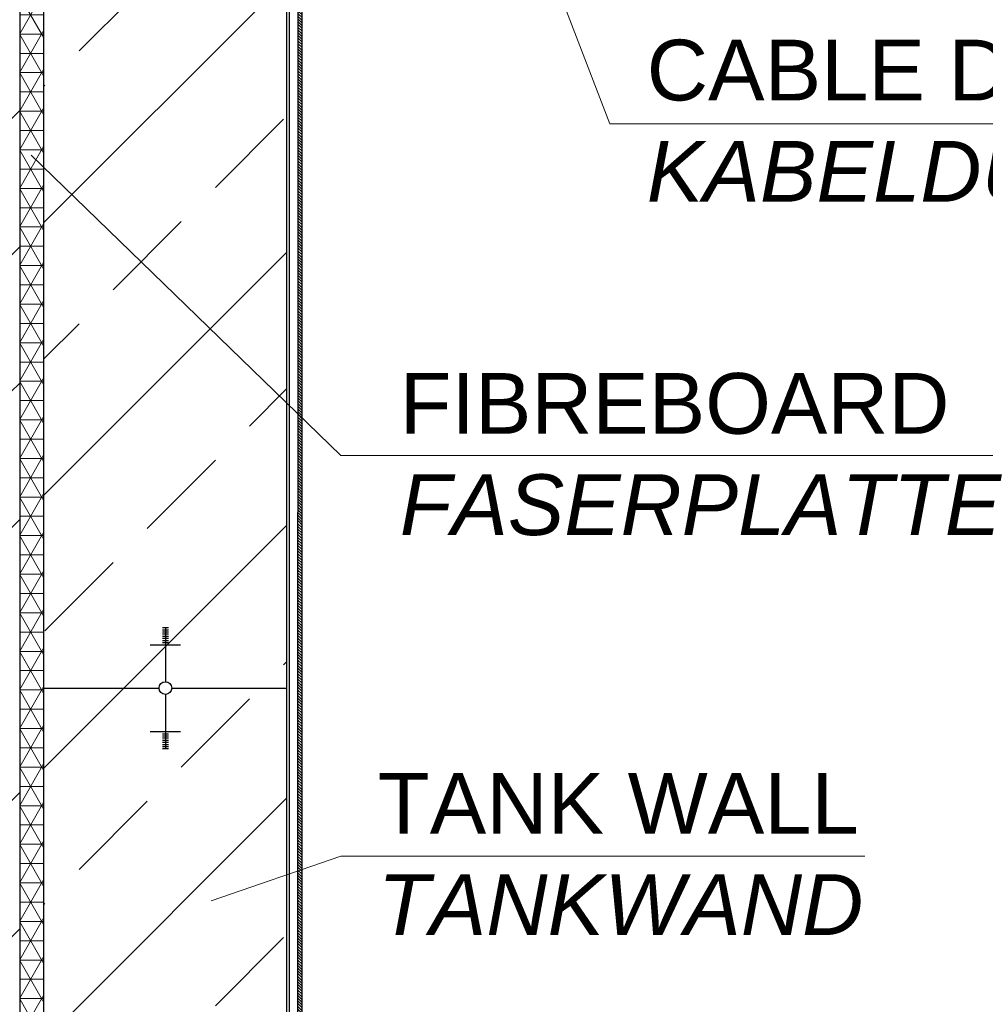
# Model space of a CAD drawing. Header units: millimetres. Extents: x -3395 to 5934498, y -177084 to 63013.
# Tile 54 of 256: x 85496 to 87085, y -41475 to -39854. Entities that reach past the tile are written whole.
import ezdxf

# ---------------------------------------------------------------- set-up
doc = ezdxf.new("R2010")
doc.units = ezdxf.units.MM
doc.layers.add('Beschriftung', color=7, linetype='Continuous', lineweight=9)
doc.styles.add('LBB3.5M1000', font='isocp.shx', dxfattribs={"height": 3.5})

msp = doc.modelspace()

# ---------------------------------------------------------------- hatches: boundary and pattern name
h = msp.add_hatch()
h.set_pattern_fill('ANSI33', color=256, scale=50)
h.paths.add_polyline_path([(85935.51242, -38745.00309), (85924.49808, -38745.00057), (85924.49808, -38711.00057), (85535.51241, -38711.00057), (85535.51241, -46141.37302), (85710.15988, -46141.37302, -1), (85730.86494, -46141.37302), (85906.51241, -46141.37302), (85906.51241, -46033.30057), (85914.09285, -45963.67393), (85920.09285, -45963.67393), (85920.09285, -45995.67393), (85935.51516, -45995.67393)])
h.paths.add_polyline_path([(85720.51241, -46069.87898), (85720.51241, -46066.35908), (85715.51241, -46066.35908), (85695.51241, -46069.87898)], flags=16)
h.paths.add_polyline_path([(87807.31478, -38335.42681), (85996.31062, -38355.81335), (86096.45234, -38711.00179), (87807.31478, -38711.00057)])
h.paths.add_polyline_path([(85996.31062, -38355.81335), (85535.51241, -38361.00057), (85535.51241, -38695.00057), (85653.01104, -38695.00057), (85653.01104, -38693.00057), (85813.01104, -38693.00057), (85938.09808, -38695.00057), (85938.09808, -38705.00057), (85984.49808, -38705.00057), (86094.86278, -38705.36384)])
h.paths.add_polyline_path([(85495.51241, -37737.18282), (85448.01213, -37737.18282), (85448.01213, -37734.04246), (85495.51241, -37734.04246), (85495.51241, -37660.4079, -0.2574196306), (85245.51241, -37699.00423), (85245.51241, -38361.00057), (85360.15988, -38361.00057, -1), (85380.86494, -38361.00057), (85495.51241, -38361.00057)])
h.paths.add_polyline_path([(85370.51241, -38289.50653), (85370.51241, -38285.98662), (85365.51241, -38285.98662), (85345.51241, -38289.50653)], flags=16)
h.paths.add_polyline_path([(85365.51241, -38453.61404), (85370.51241, -38453.61404), (85370.51241, -38450.09413), (85365.51241, -38450.09413)], flags=16)
h.paths.add_polyline_path([(85370.51241, -46069.87898), (85370.51241, -46066.35908), (85365.51241, -46066.35908), (85345.51241, -46069.87898)], flags=16)
h.paths.add_polyline_path([(83945.51241, -46141.37302), (83830.86494, -46141.37302, -1), (83810.15988, -46141.37302), (83695.51241, -46141.37302), (83695.51241, -47831.00057), (83810.15988, -47831.00057, -1), (83830.86494, -47831.00057), (83945.51241, -47831.00057)])
h.paths.add_polyline_path([(83815.51241, -46233.98649), (83820.51241, -46233.98649), (83820.51241, -46230.46659), (83815.51241, -46230.46659)], flags=16)
h.paths.add_polyline_path([(83820.51241, -47759.50653), (83820.51241, -47755.98662), (83815.51241, -47755.98662), (83795.51241, -47759.50653)], flags=16)
h.paths.add_polyline_path([(83945.51241, -38361.00057), (83830.86494, -38361.00057, -1), (83810.15988, -38361.00057), (83695.51241, -38361.00057), (83695.51241, -46141.37302), (83810.15988, -46141.37302, -1), (83830.86494, -46141.37302), (83945.51241, -46141.37302)])
h.paths.add_polyline_path([(83820.51241, -46069.87898), (83820.51241, -46066.35908), (83815.51241, -46066.35908), (83795.51241, -46069.87898)], flags=16)
h.paths.add_polyline_path([(83815.51241, -38453.61404), (83820.51241, -38453.61404), (83820.51241, -38450.09413), (83815.51241, -38450.09413)], flags=16)
h.paths.add_polyline_path([(83945.51241, -37363.50057), (83825.51241, -37363.50057), (83825.51241, -37463.50057), (83815.51241, -37463.50057), (83815.51241, -37363.50057), (83695.51241, -37363.50057), (83695.51241, -37734.04247), (83743.01269, -37734.04247), (83743.01269, -37737.18283), (83695.51241, -37737.18283), (83695.51241, -38361.00057), (83810.15988, -38361.00057, -1), (83830.86494, -38361.00057), (83945.51241, -38361.00057)])
h.paths.add_polyline_path([(83945.51241, -37111.00057), (83695.51241, -37111.00057), (83695.51241, -37338.50057), (83815.51241, -37338.50057), (83815.51241, -37238.50057), (83825.51241, -37238.50057), (83825.51241, -37338.50057), (83945.51241, -37338.50057)])
h.paths.add_polyline_path([(83825.51241, -37363.50057), (83815.51241, -37363.50057), (83815.51241, -37463.50057), (83825.51241, -37463.50057)], flags=17)
h.paths.add_polyline_path([(83825.51241, -37351.00057), (83815.51241, -37351.00057), (83815.51241, -37363.50057), (83825.51241, -37363.50057)])
h.paths.add_polyline_path([(83825.51241, -37338.50057), (83815.51241, -37338.50057), (83815.51241, -37351.00057), (83825.51241, -37351.00057)])
h.paths.add_polyline_path([(83825.51241, -37238.50057), (83815.51241, -37238.50057), (83815.51241, -37338.50057), (83825.51241, -37338.50057)], flags=17)
h.paths.add_polyline_path([(83815.51241, -37338.50057), (83695.51241, -37338.50057), (83695.51241, -37351.00057), (83815.51241, -37351.00057)])
h.paths.add_polyline_path([(83815.51241, -37351.00057), (83695.51241, -37351.00057), (83695.51241, -37363.50057), (83815.51241, -37363.50057)])
h.paths.add_polyline_path([(83945.51241, -37351.00057), (83825.51241, -37351.00057), (83825.51241, -37363.50057), (83945.51241, -37363.50057)])
h.paths.add_polyline_path([(83945.51241, -37338.50057), (83825.51241, -37338.50057), (83825.51241, -37351.00057), (83945.51241, -37351.00057)])
h.paths.add_polyline_path([(85495.51241, -37453.00057), (85375.51241, -37453.00057), (85375.51241, -37525.9398), (85365.51241, -37525.9398), (85365.51241, -37453.00057), (85245.51241, -37453.00057), (85245.51241, -37699.00423, 0.2574196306), (85495.51241, -37660.4079)])
h.paths.add_polyline_path([(85495.51241, -37111.00057), (85245.51241, -37111.00057), (85245.51241, -37206.9969, -0.2574196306), (85495.51241, -37245.59323)])
h.paths.add_polyline_path([(85365.51241, -37211.6398), (85375.51241, -37211.6398), (85375.51241, -37311.6398), (85495.51241, -37311.6398), (85495.51241, -37245.59323, 0.2574196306), (85245.51241, -37206.9969), (85245.51241, -37311.6398), (85365.51241, -37311.6398)])
h.paths.add_polyline_path([(85375.51241, -37211.6398), (85365.51241, -37211.6398), (85365.51241, -37311.6398), (85375.51241, -37311.6398)], flags=17)
h.paths.add_polyline_path([(85365.51241, -37311.6398), (85245.51241, -37311.6398), (85245.51241, -37368.7898), (85365.51241, -37368.7898)])
h.paths.add_polyline_path([(85375.51241, -37311.6398), (85365.51241, -37311.6398), (85365.51241, -37368.7898), (85375.51241, -37368.7898)])
h.paths.add_polyline_path([(85495.51241, -37311.6398), (85375.51241, -37311.6398), (85375.51241, -37368.7898), (85495.51241, -37368.7898)])
h.paths.add_polyline_path([(85495.51241, -37368.7898), (85375.51241, -37368.7898), (85375.51241, -37425.9398), (85495.51241, -37425.9398)])
h.paths.add_polyline_path([(85375.51241, -37368.7898), (85365.51241, -37368.7898), (85365.51241, -37425.9398), (85375.51241, -37425.9398)])
h.paths.add_polyline_path([(85365.51241, -37368.7898), (85245.51241, -37368.7898), (85245.51241, -37425.9398), (85365.51241, -37425.9398)])
h.paths.add_polyline_path([(85365.51241, -37425.9398), (85245.51241, -37425.9398), (85245.51241, -37453.00057), (85365.51241, -37453.00057)])
h.paths.add_polyline_path([(85375.51241, -37425.9398), (85365.51241, -37425.9398), (85365.51241, -37453.00057), (85375.51241, -37453.00057)])
h.paths.add_polyline_path([(85495.51241, -37425.9398), (85375.51241, -37425.9398), (85375.51241, -37453.00057), (85495.51241, -37453.00057)])
h.paths.add_polyline_path([(85375.51241, -37453.00057), (85365.51241, -37453.00057), (85365.51241, -37525.9398), (85375.51241, -37525.9398)], flags=17)
edge = h.paths.add_edge_path()
edge.add_line((85245.51241, -42367.76978), (85287.05219, -42446.33184))
edge.add_line((85287.05219, -42446.33184), (85341.66243, -42463.87886))
edge.add_line((85341.66243, -42463.87886), (85394.32287, -42479.47651))
edge.add_line((85394.32287, -42479.47651), (85446.98262, -42508.72154))
edge.add_line((85446.98262, -42508.72154), (85474.28808, -42536.01719))
edge.add_line((85474.28808, -42536.01719), (85474.28808, -42571.11167))
edge.add_line((85474.28808, -42571.11167), (85460.63535, -42627.65236))
edge.add_line((85460.63535, -42627.65236), (85437.23086, -42676.39467))
edge.add_line((85437.23086, -42676.39467), (85413.82638, -42709.53933))
edge.add_line((85413.82638, -42709.53933), (85368.96789, -42760.23101))
edge.add_line((85368.96789, -42760.23101), (85324.10941, -42787.52667))
edge.add_line((85324.10941, -42787.52667), (85285.1017, -42803.12387))
edge.add_line((85285.1017, -42803.12387), (85245.51241, -42817.51512))
edge.add_line((85245.51241, -42817.51512), (85245.51241, -46141.37302))
edge.add_line((85245.51241, -46141.37302), (85360.15988, -46141.37302))
edge.add_arc((85370.51241, -46141.37302), 10.35253, 0, 180, ccw=False)
edge.add_line((85380.86494, -46141.37302), (85495.51241, -46141.37302))
edge.add_line((85495.51241, -46141.37302), (85495.51241, -38361.00057))
edge.add_line((85495.51241, -38361.00057), (85380.86494, -38361.00057))
edge.add_arc((85370.51241, -38361.00057), 10.35253, -180, 0, ccw=False)
edge.add_line((85360.15988, -38361.00057), (85245.51241, -38361.00057))
edge.add_line((85245.51241, -38361.00057), (85245.51241, -42367.76978))
at = {"lineweight": 5}
h = msp.add_hatch(dxfattribs=at)
h.set_pattern_fill('NET3', color=0, scale=10)
h.paths.add_polyline_path([(85535.51241, -38361.00057), (85495.51241, -38361.00057), (85495.51241, -46141.37302), (85535.51241, -46141.37302)])
at = {"lineweight": 9}
h = msp.add_hatch(dxfattribs=at)
h.set_pattern_fill('ANSI31', color=256, angle=90)
h.set_pattern_definition([(135, (0, -161.2228), (-2.24506403, -2.24506403), [])])
h.paths.add_polyline_path([(85960.51241, -46036.00057), (85951.5126, -46035.55058), (85954.5879, -38735.99933), (85960.51241, -38736.00183)])

# ---------------------------------------------------------------- linework, layer by layer
for p, q in [((85495.51241, -37111.00057), (85495.51241, -46141.37302)), ((85535.51241, -46141.37302), (85535.51241, -38361.00057)), ((85935.51516, -45995.67393), (85935.51241, -38711.08208)), ((85939.51241, -45995.67394), (85939.51241, -38711.00057)), ((85960.51241, -46036.00057), (85960.51241, -38716.00057)), ((85951.5126, -46035.55058), (85954.5879, -38735.99933)), ((85730.51284, -40854.805), (85740.51284, -40854.805)), ((85730.51284, -40858.3249), (85740.51284, -40858.3249)), ((85730.51284, -40861.84481), (85740.51284, -40861.84481)), ((85730.51284, -40865.36471), (85740.51284, -40865.36471)), ((85730.51284, -40868.88462), (85740.51284, -40868.88462)), ((85735.51284, -40854.45828), (85735.51284, -40944.10575)), ((85710.51284, -40882.96424), (85760.51284, -40882.96424)), ((85730.51284, -40872.40452), (85740.51284, -40872.40452)), ((85730.51284, -40875.92443), (85740.51284, -40875.92443)), ((85730.51284, -40879.44433), (85740.51284, -40879.44433)), ((85535.51241, -40954.45836), (85725.1603, -40954.45828)), ((85735.51284, -40964.81081), (85735.51284, -41054.45828)), ((85745.86537, -40954.45828), (85935.51326, -40954.4582)), ((85710.51284, -41025.95232), (85760.51284, -41025.95232)), ((85730.51284, -41029.47223), (85740.51284, -41029.47223)), ((85730.51284, -41032.99213), (85740.51284, -41032.99213)), ((85730.51284, -41036.51204), (85740.51284, -41036.51204)), ((85730.51284, -41040.03194), (85740.51284, -41040.03194)), ((85730.51284, -41043.55185), (85740.51284, -41043.55185)), ((85730.51284, -41047.07175), (85740.51284, -41047.07175)), ((85730.51284, -41050.59166), (85740.51284, -41050.59166)), ((85730.51284, -41054.11156), (85740.51284, -41054.11156))]:
    msp.add_line(p, q)
for p, q in [((86467.19511, -40025.97363), (85458.65539, -37397.46528)), ((88681.84432, -40025.97363), (86467.19511, -40025.97363)), ((86024.49575, -40571.71401, -475.00001), (85514.65016, -40077.31756)), ((86024.49575, -41230.83688), (85810.81118, -41304.51097)), ((86886.86607, -41230.83688), (86024.49575, -41230.83688))]:
    msp.add_line(p, q, dxfattribs=at)
at = {"lineweight": 9, "elevation": -475.00001}
msp.add_lwpolyline([(86024.49575, -40571.71401), (87149.27987, -40571.71401)], dxfattribs=at)
msp.add_circle((85735.51284, -40954.45828), 10.35253)

# ---------------------------------------------------------------- texts
at = {"layer": 'Beschriftung', "char_height": 100, "attachment_point": 1, "style": 'LBB3.5M1000'}
for s, insert, width in [('{\\fArial|b0|i0|c0|p34;CABLE DUCT DN100\\P\\fArial|b0|i1|c0|p34;KABELDURCHFÜHRUNG DN100}', (86527.98935, -39887.26608, -475.00001), 2682.1626056), ('{\\fArial|b0|i0|c0|p34;FIBREBOARD\\P\\fArial|b0|i1|c0|p34;FASERPLATTE}', (86121.39227, -40435.89671, -475.00001), 3120.7263023), ('{\\fArial|b0|i0|c0|p34;TANK WALL\\P\\fArial|b0|i1|c0|p34;TANKWAND}', (86085.28999, -41094.2279, -475.00001), 908.6898795)]:
    msp.add_mtext(s, dxfattribs=dict(at, insert=insert, width=width))

doc.saveas('drawing.dxf')
